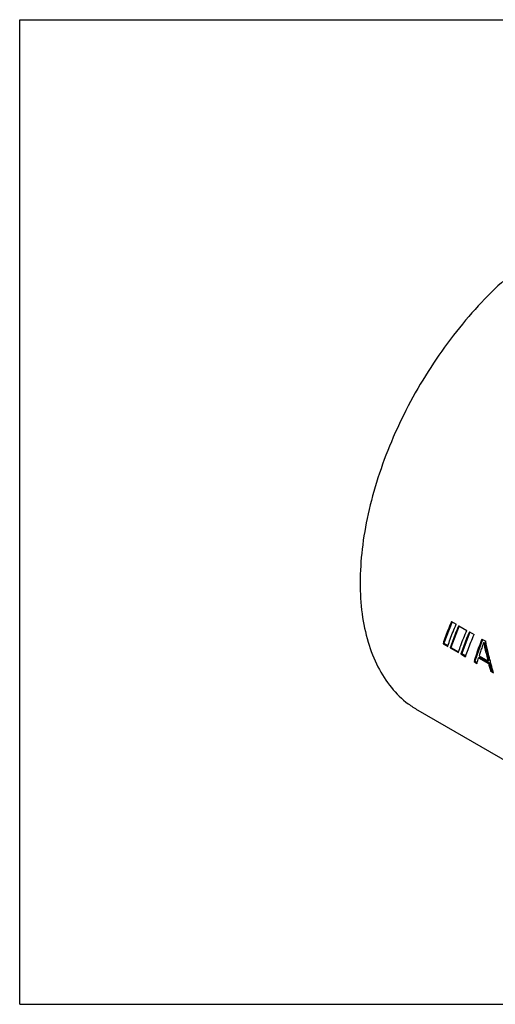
# Model space of a CAD drawing. Extents: x 0 to 420, y 0 to 297.
# Tile 1 of 3: x 0 to 144, y 0 to 297. Entities that reach past the tile are written whole.
import ezdxf

# ---------------------------------------------------------------- set-up
doc = ezdxf.new("R2010")
doc.units = 0
doc.header["$LTSCALE"] = 23.1
doc.layers.get('0').update_dxf_attribs({"linetype": 'CONTINUOUS'})

msp = doc.modelspace()

# ---------------------------------------------------------------- linework, layer by layer
at = {"color": 7, "linetype": 'CONTINUOUS'}
for p, q in [((0, 0), (0, 297)), ((0, 297), (420, 297)), ((130.58, 115.37), (128.09, 108.92)), ((132.74, 114.12), (130.26, 107.67)), ((130.42, 115.46), (131.83, 114.64)), ((132.59, 114.21), (135.06, 112.78)), ((135.97, 112.26), (133.49, 105.81)), ((135.81, 112.35), (137.23, 111.53)), ((139.75, 110.07), (137.48, 103.51)), ((139.59, 110.17), (140.76, 109.49)), ((127.85, 108.78), (128.09, 108.92)), ((127.85, 108.78), (129.26, 107.97)), ((128.09, 108.92), (129.34, 108.2)), ((130.01, 107.53), (130.26, 107.67)), ((130.01, 107.53), (132.49, 106.1)), ((130.26, 107.67), (132.57, 106.34)), ((140.14, 109.12), (140.42, 109.28)), ((140.42, 109.28), (141.75, 103.82)), ((133.24, 105.67), (133.49, 105.81)), ((133.24, 105.67), (134.66, 104.85)), ((133.49, 105.81), (134.74, 105.09)), ((138.62, 104.55), (138.95, 104.74)), ((138.62, 104.55), (141.57, 102.85)), ((138.75, 105.15), (141.41, 103.62)), ((138.95, 104.74), (141.9, 103.04)), ((137.23, 103.36), (137.48, 103.51)), ((137.23, 103.36), (138.11, 102.85)), ((137.48, 103.51), (138.18, 103.1)), ((141.41, 103.62), (141.75, 103.82)), ((141.57, 102.85), (141.9, 103.04)), ((141.9, 103.04), (142.49, 100.62)), ((142.24, 100.47), (142.49, 100.62)), ((142.24, 100.47), (143.12, 99.96)), ((142.49, 100.62), (143.02, 100.31)), ((120.23, 88.73), (212.15, 35.66)), ((0, 0), (420, 0))]:
    msp.add_line(p, q, dxfattribs=at)
for points in [[(153.17, 224.03), (145.49, 217.63), (137.55, 209.62), (130.11, 200.64), (123.33, 190.86), (117.34, 180.48), (112.26, 169.71), (108.2, 158.78), (105.23, 147.9), (103.43, 137.3), (102.83, 127.19), (103.43, 117.77), (105.23, 109.25), (108.2, 101.79), (112.26, 95.55), (117.34, 90.65), (120.23, 88.73)], [(130.42, 115.46), (129.47, 113.18), (128.61, 110.95), (127.85, 108.78)], [(129.33, 108.17), (130.02, 110.14), (130.88, 112.36), (131.83, 114.64)], [(132.59, 114.21), (131.64, 111.93), (130.78, 109.7), (130.01, 107.53)], [(132.56, 106.31), (133.25, 108.27), (134.11, 110.5), (135.06, 112.78)], [(135.81, 112.35), (134.86, 110.07), (134, 107.84), (133.24, 105.67)], [(134.72, 105.06), (135.42, 107.02), (136.28, 109.25), (137.23, 111.53)], [(139.59, 110.17), (138.71, 107.85), (137.92, 105.58), (137.23, 103.36)], [(129.26, 107.97), (129.33, 108.17)], [(140.14, 109.12), (139.65, 107.78), (139.19, 106.46), (138.75, 105.15)], [(140.14, 109.12), (140.53, 107.27), (140.95, 105.44), (141.41, 103.62)], [(142.03, 103.89), (141.46, 106.26), (140.76, 109.49)], [(132.49, 106.1), (132.56, 106.31)], [(134.66, 104.85), (134.72, 105.06)], [(138.17, 103.05), (138.36, 103.7), (138.62, 104.55)], [(138.11, 102.85), (138.17, 103.05)], [(141.57, 102.85), (141.9, 101.66), (142.24, 100.47)], [(142.06, 103.79), (142.03, 103.89)], [(142.23, 103.12), (142.06, 103.79)], [(142.24, 103.08), (142.23, 103.12)], [(142.89, 100.73), (142.24, 103.08)], [(142.91, 100.66), (142.89, 100.73)], [(143.1, 100.03), (142.91, 100.66)], [(143.12, 99.96), (143.1, 100.03)]]:
    msp.add_spline(points, degree=3, dxfattribs=at)

doc.saveas('drawing.dxf')
